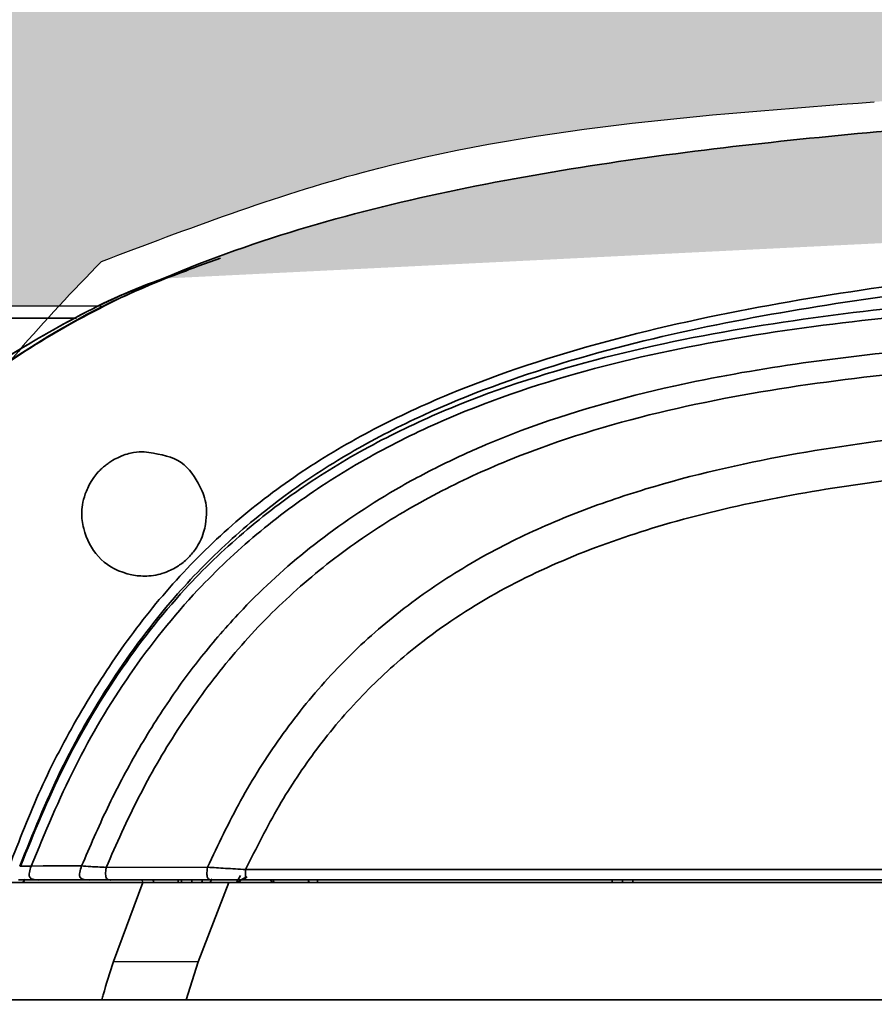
# Model space of a CAD drawing. Header units: millimetres. Extents: x 609 to 1177, y -109 to 470.
# Tile 14 of 60: x 859.56 to 867.81, y 117.88 to 127.38. Entities that reach past the tile are written whole.
import ezdxf

# ---------------------------------------------------------------- set-up
doc = ezdxf.new("R2010")
doc.units = ezdxf.units.MM
doc.header["$PDSIZE"] = -1
doc.layers.add('标注层', color=7, linetype='Continuous')
doc.dimstyles.new('ISO-25', dxfattribs={"dimtxt": 2.5, "dimasz": 2, "dimexe": 1.5, "dimexo": 0.625, "dimtad": 1, "dimdec": 1, "dimlfac": 5, "dimtxsty": 'Standard', "dimcen": 2.5, "dimclrd": 1, "dimclre": 1, "dimadec": 0, "dimazin": 0, "dimtfac": 1, "dimtdec": 1, "dimtmove": 0, "dimatfit": 3, "dimfxl": 1, "dimarcsym": 0})

# ---------------------------------------------------------------- blocks, each defined once
blk = doc.blocks.new('*D29')
at = {"layer": 'Defpoints', "color": 0, "transparency": 16777216}
for p in [(887.6858334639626, 156.4481589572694), (820.1195359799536, 113.6136466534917)]:
    blk.add_point(p, dxfattribs=at)
at = {"layer": '标注层', "color": 1, "lineweight": -2, "transparency": 16777216}
for p, q in [((912.4986410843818, 172.1785534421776), (889.3749909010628, 157.5190217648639)), ((820.1195359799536, 113.6136466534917), (887.6858334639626, 156.4481589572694))]:
    blk.add_line(p, q, dxfattribs=at)
at = {"layer": '标注层', "color": 1, "transparency": 16777216}
blk.add_solid([(889.1965137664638, 157.8005480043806), (889.5534680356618, 157.2374955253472), (887.6858334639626, 156.4481589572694)], dxfattribs=at)
at = {"layer": '标注层', "color": 0, "transparency": 16777216, "insert": (903.2594002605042, 170.0212889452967), "char_height": 2.5, "attachment_point": 1, "rotation": 32.3731728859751}
blk.add_mtext('R400', dxfattribs=at)

msp = doc.modelspace()

# ---------------------------------------------------------------- hatches: boundary and pattern name
at = {"true_color": 0xc7c8ca, "transparency": 33554687}
h = msp.add_hatch(color=9, dxfattribs=at)
h.dxf.hatch_style = 1
edge = h.paths.add_edge_path()
edge.add_spline(control_points=[(899.3541690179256, 102.5740394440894), (899.2635025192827, 102.542069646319), (899.076026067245, 102.4761308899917), (898.5429408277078, 102.3043884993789), (897.7436559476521, 102.0728952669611), (896.6982021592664, 101.8066395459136), (895.6283771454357, 101.5642820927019), (894.5529673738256, 101.3488048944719), (893.1257320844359, 101.0965905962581), (891.3420466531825, 100.8384291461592), (888.8464557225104, 100.5719750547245), (885.9868869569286, 100.3770771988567), (883.8402134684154, 100.3491634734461), (882.7668906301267, 100.3352067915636)], knot_values=[0.001141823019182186, 0.001141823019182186, 0.001141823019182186, 0.001141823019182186, 0.02057814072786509, 0.04120509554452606, 0.1031481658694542, 0.1681136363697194, 0.2331033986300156, 0.2980964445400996, 0.3630843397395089, 0.4907407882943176, 0.6183977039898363, 0.8092013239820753, 1, 1, 1, 1], degree=3, periodic=0)
edge.add_spline(control_points=[(894.329936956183, 101.5168398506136), (894.3297838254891, 101.5086413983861), (894.3294775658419, 101.4922445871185), (894.3303552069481, 101.4770178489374), (894.3307940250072, 101.4694045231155)], knot_values=[0, 0, 0, 0, 0.5000028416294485, 1, 1, 1, 1], degree=3, periodic=0)
edge.add_spline(control_points=[(882.7668906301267, 100.3352067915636), (883.8402134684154, 100.3491634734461), (885.9868869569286, 100.3770771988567), (888.8464557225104, 100.5719750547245), (891.3420466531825, 100.8384291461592), (893.1257320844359, 101.0965905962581), (894.5529673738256, 101.3488048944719), (895.6283771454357, 101.5642820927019), (896.6982021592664, 101.8066395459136), (897.7436559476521, 102.0728952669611), (898.5429408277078, 102.3043884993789), (899.076026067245, 102.4761308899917), (899.2635025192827, 102.542069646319), (899.3541690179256, 102.5740394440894)], knot_values=[0.001141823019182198, 0.001141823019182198, 0.001141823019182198, 0.001141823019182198, 0.1919404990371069, 0.3827441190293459, 0.5104010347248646, 0.6380574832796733, 0.7030453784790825, 0.7680384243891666, 0.8330281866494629, 0.897993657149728, 0.9599367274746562, 0.9805636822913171, 1, 1, 1, 1], degree=3, periodic=0)
edge.add_line((893.5356640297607, 101.1712552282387), (893.5356668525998, 101.1731060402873))
edge.add_spline(control_points=[(882.7668906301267, 100.3352067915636), (883.8402134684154, 100.3491634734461), (885.9868869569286, 100.3770771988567), (888.8464557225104, 100.5719750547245), (891.3420466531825, 100.8384291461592), (893.1257320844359, 101.0965905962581), (894.5529673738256, 101.3488048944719), (895.6283771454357, 101.5642820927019), (896.6982021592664, 101.8066395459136), (897.7436559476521, 102.0728952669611), (898.5429408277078, 102.3043884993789), (899.076026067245, 102.4761308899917), (899.2635025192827, 102.542069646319), (899.3541690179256, 102.5740394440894)], knot_values=[0.001141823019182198, 0.001141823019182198, 0.001141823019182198, 0.001141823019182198, 0.1919404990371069, 0.3827441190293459, 0.5104010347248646, 0.6380574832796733, 0.7030453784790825, 0.7680384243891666, 0.8330281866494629, 0.897993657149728, 0.9599367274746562, 0.9805636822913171, 1, 1, 1, 1], degree=3, periodic=0)
edge.add_spline(control_points=[(888.3237895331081, 100.6352500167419), (888.3237902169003, 100.6517812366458), (888.3237914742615, 100.6821789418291), (888.3236366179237, 100.717261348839), (888.3241932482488, 100.7343690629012), (888.3241546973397, 100.7366423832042), (888.3298509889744, 100.7389382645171), (888.3206272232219, 100.7399709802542), (888.3173027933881, 100.7400078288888), (888.3125220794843, 100.7398311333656), (888.303617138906, 100.7393269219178), (888.2959995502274, 100.7387472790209), (888.2904773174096, 100.7383270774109)], knot_values=[0, 0, 0, 0, 0.5007165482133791, 0.9207205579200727, 0.9367795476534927, 0.9388384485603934, 0.9791034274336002, 0.9824782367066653, 0.9852778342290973, 0.9880517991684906, 0.9913383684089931, 0.9999999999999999, 0.9999999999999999, 0.9999999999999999, 0.9999999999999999], degree=3, periodic=0)
edge.add_spline(control_points=[(882.7668906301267, 100.3352067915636), (883.8402134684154, 100.3491634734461), (885.9868869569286, 100.3770771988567), (888.8464557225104, 100.5719750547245), (891.3420466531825, 100.8384291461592), (893.1257320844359, 101.0965905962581), (894.5529673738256, 101.3488048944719), (895.6283771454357, 101.5642820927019), (896.6982021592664, 101.8066395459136), (897.7436559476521, 102.0728952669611), (898.5429408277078, 102.3043884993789), (899.076026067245, 102.4761308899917), (899.2635025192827, 102.542069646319), (899.3541690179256, 102.5740394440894)], knot_values=[0.001141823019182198, 0.001141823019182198, 0.001141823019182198, 0.001141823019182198, 0.1919404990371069, 0.3827441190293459, 0.5104010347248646, 0.6380574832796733, 0.7030453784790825, 0.7680384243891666, 0.8330281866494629, 0.897993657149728, 0.9599367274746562, 0.9805636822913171, 1, 1, 1, 1], degree=3, periodic=0)
edge.add_line((884.4252361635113, 100.3583037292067), (884.4252419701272, 100.3616956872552))
edge.add_spline(control_points=[(899.3541690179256, 102.5740394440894), (899.2635025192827, 102.542069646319), (899.076026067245, 102.4761308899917), (898.5429408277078, 102.3043884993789), (897.7436559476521, 102.0728952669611), (896.6982021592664, 101.8066395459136), (895.6283771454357, 101.5642820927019), (894.5529673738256, 101.3488048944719), (893.1257320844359, 101.0965905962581), (891.3420466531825, 100.8384291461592), (888.8464557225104, 100.5719750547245), (885.9868869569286, 100.3770771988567), (883.8402134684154, 100.3491634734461), (882.7668906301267, 100.3352067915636)], knot_values=[0.001141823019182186, 0.001141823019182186, 0.001141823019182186, 0.001141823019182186, 0.02057814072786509, 0.04120509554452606, 0.1031481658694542, 0.1681136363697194, 0.2331033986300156, 0.2980964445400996, 0.3630843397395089, 0.4907407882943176, 0.6183977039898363, 0.8092013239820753, 1, 1, 1, 1], degree=3, periodic=0)
edge.add_spline(control_points=[(882.7668906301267, 100.3352067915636), (881.8315850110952, 100.3443389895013), (879.9609515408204, 100.3626036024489), (877.0869630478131, 100.4442512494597), (874.1447006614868, 100.5447185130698), (871.1344857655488, 100.6815328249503), (868.1285714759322, 100.8799542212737), (865.6281935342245, 101.1403949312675), (863.6531127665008, 101.5008415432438), (862.6171999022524, 101.7371044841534), (862.0919311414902, 101.9221808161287), (862.0402065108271, 101.9404057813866)], knot_values=[0, 0, 0, 0, 0.1346410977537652, 0.269285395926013, 0.4138607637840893, 0.5584369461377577, 0.7030104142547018, 0.8475604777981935, 0.9198398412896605, 0.9921064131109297, 1, 1, 1, 1], degree=3, periodic=0)
edge.add_spline(control_points=[(862.0402065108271, 101.9404057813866), (861.7744087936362, 102.0280899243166), (861.1905012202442, 102.220715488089), (860.324568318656, 102.6140563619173), (859.527101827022, 103.0773700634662), (858.8556501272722, 103.5787981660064), (858.3010044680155, 104.0902053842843), (857.9159524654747, 104.5290656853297), (857.7144821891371, 104.7926634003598), (857.6664796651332, 104.8575558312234)], knot_values=[0, 0, 0, 0, 0.09461703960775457, 0.2078558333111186, 0.320963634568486, 0.4058832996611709, 0.4907783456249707, 0.5756611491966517, 0.6029544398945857, 0.6029544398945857, 0.6029544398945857, 0.6029544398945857], degree=3, periodic=0)
edge.add_line((860.3462844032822, 102.6200735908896), (843.5568932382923, 102.6427148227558))
edge.add_arc((820.1195359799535, 113.6136466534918), 25.87800341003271, 226.4634195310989, 334.9158967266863, ccw=False)
edge.add_arc((796.5471141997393, 139.4852707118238), 44.9999999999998, 214.9999999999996, 277.33760141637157, ccw=False)
edge.add_arc((783.2576939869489, 87.8027070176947), 34.99999999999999, 132.337601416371, 215.0000000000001)
edge.add_arc((820.1195359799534, 113.613646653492), 80.00000000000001, 215.0000000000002, 352.0681526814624)
edge = h.paths.add_edge_path()
edge.add_arc((783.2576939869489, 139.4245862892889), 35.00000000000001, 144.9999999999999, 227.3682236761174)
edge.add_line((759.5527502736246, 113.6743310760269), (759.6852722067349, 113.6743310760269))
edge.add_arc((796.5471141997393, 87.86339144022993), 44.99999999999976, 82.51737545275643, 145, ccw=False)
edge.add_arc((820.1195359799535, 113.6136466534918), 25.87800341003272, 25.226447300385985, 133.1925924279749, ccw=False)
edge.add_line((843.5295650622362, 124.6427716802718), (859.937365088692, 124.6206450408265))
edge.add_spline(control_points=[(859.937365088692, 124.6206450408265), (860.0726060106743, 124.7655020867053), (860.2104725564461, 124.9082532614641), (860.348339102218, 125.0510044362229)], knot_values=[0, 0, 0, 0, 0.5942933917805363, 0.5942933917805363, 0.5942933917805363, 0.5942933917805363], degree=3, periodic=0)
edge.add_spline(control_points=[(860.348339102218, 125.0510044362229), (861.184136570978, 125.3675888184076), (863.5778783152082, 126.2742932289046), (866.1409711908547, 126.4663953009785), (867.8091360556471, 126.5914231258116)], knot_values=[0, 0, 0, 0, 2.671163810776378, 7.650270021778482, 7.650270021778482, 7.650270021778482, 7.650270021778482], degree=3, periodic=0)
edge.add_spline(control_points=[(867.8091360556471, 126.5914231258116), (868.1435821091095, 126.617096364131), (869.0070556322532, 126.6833795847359), (870.532555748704, 126.7773186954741), (872.1913734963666, 126.7446643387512), (873.6793239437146, 126.7509523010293), (874.5060477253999, 126.7503580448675), (874.8666184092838, 126.75009886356)], knot_values=[0, 0, 0, 0, 1.006366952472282, 2.598240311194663, 4.582348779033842, 5.980787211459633, 7.062483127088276, 7.062483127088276, 7.062483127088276, 7.062483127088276], degree=3, periodic=0)
edge.add_spline(control_points=[(874.8666184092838, 126.75009886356), (877.4977560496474, 126.8086269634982), (880.1288936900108, 126.8671550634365), (882.7668907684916, 126.8920865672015)], knot_values=[0, 0, 0, 0, 7.901548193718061, 7.901548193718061, 7.901548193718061, 7.901548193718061], degree=3, periodic=0)
edge.add_spline(control_points=[(860.9435641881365, 124.8856398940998), (861.3136230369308, 125.0446638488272), (862.1592138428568, 125.3522670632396), (863.5090792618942, 125.7021777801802), (864.9710998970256, 125.9705009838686), (866.4440675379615, 126.1673782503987), (868.6618556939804, 126.3894888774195), (871.6284292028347, 126.5754992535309), (875.3397294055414, 126.7275080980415), (879.0525361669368, 126.8475086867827), (881.5287738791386, 126.8772272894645), (882.7668907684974, 126.8920865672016)], knot_values=[0, 0, 0, 0, 0.04065237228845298, 0.0906469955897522, 0.140650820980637, 0.1906579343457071, 0.2406665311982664, 0.3656879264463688, 0.4907148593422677, 0.615741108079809, 0.74076695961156, 0.74076695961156, 0.74076695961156, 0.74076695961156], degree=3, periodic=0)
edge.add_spline(control_points=[(882.7668907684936, 126.8920865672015), (884.5346381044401, 126.908793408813), (887.3964248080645, 126.9114120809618), (890.2169493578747, 126.5554721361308), (891.2877992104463, 126.381725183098)], knot_values=[7.901548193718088, 7.901548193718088, 7.901548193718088, 7.901548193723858, 13.19645199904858, 16.45849962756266, 16.45849962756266, 16.45849962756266, 16.45849962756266], degree=3, periodic=0)
edge.add_line((884.0743087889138, 126.9009576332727), (884.073965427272, 126.8988145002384))
edge.add_spline(control_points=[(891.2877992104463, 126.381725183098), (890.2169493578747, 126.5554721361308), (887.3964248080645, 126.9114120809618), (884.5346381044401, 126.908793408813), (882.7668907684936, 126.8920865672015)], knot_values=[7.901548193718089, 7.901548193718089, 7.901548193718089, 7.901548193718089, 11.16359582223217, 16.45849962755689, 16.45849962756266, 16.45849962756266, 16.45849962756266], degree=3, periodic=0)
edge.add_line((889.4664415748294, 126.6429916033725), (889.4664036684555, 126.6345025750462))
edge.add_spline(control_points=[(891.2877992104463, 126.381725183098), (890.2169493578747, 126.5554721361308), (887.3964248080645, 126.9114120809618), (884.5346381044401, 126.908793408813), (882.7668907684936, 126.8920865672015)], knot_values=[7.901548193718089, 7.901548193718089, 7.901548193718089, 7.901548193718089, 11.16359582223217, 16.45849962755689, 16.45849962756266, 16.45849962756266, 16.45849962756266], degree=3, periodic=0)
edge.add_spline(control_points=[(890.409295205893, 126.4848863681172), (891.1064855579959, 126.4133883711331), (892.2283820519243, 126.2629250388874), (893.7876721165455, 126.0176490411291), (894.8917555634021, 125.8124882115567), (895.822231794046, 125.6169022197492), (896.5779759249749, 125.4430071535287), (897.3680785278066, 125.2428564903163), (898.2006490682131, 125.0076932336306), (898.8773728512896, 124.7968591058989), (899.26037256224, 124.6672520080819), (899.3569043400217, 124.6336037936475)], knot_values=[0.08022247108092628, 0.08022247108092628, 0.08022247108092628, 0.08022247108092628, 0.2725415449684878, 0.390671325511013, 0.5133569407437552, 0.5806236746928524, 0.6515421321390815, 0.7261493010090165, 0.804266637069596, 0.8891055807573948, 0.9199104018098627, 0.9199104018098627, 0.9199104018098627, 0.9199104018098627], degree=3, periodic=0)
edge.add_spline(control_points=[(891.2877992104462, 126.381725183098), (891.8448769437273, 126.3122008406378), (892.9636533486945, 126.156472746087), (894.6369448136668, 125.8686646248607), (896.3055290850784, 125.5198287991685), (897.6054173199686, 125.1933102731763), (898.5330052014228, 124.9248107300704), (899.0001369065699, 124.7767819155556), (899.262115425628, 124.6864740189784), (899.3474120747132, 124.6558316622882), (899.3541482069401, 124.653403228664)], knot_values=[0.584238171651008, 0.584238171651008, 0.584238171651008, 0.584238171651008, 0.6257765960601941, 0.6678124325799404, 0.70985028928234, 0.7519181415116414, 0.7668850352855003, 0.781429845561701, 0.7887032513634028, 0.7893316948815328, 0.7893316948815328, 0.7893316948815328, 0.7893316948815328], degree=3, periodic=0)
edge.add_spline(control_points=[(890.409295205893, 126.4848863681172), (891.1064855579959, 126.4133883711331), (892.2283820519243, 126.2629250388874), (893.7876721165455, 126.0176490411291), (894.8917555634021, 125.8124882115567), (895.822231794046, 125.6169022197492), (896.5779759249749, 125.4430071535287), (897.3680785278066, 125.2428564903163), (898.2006490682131, 125.0076932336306), (898.8773728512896, 124.7968591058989), (899.26037256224, 124.6672520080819), (899.3569043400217, 124.6336037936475)], knot_values=[0.08022247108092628, 0.08022247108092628, 0.08022247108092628, 0.08022247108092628, 0.2725415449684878, 0.390671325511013, 0.5133569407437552, 0.5806236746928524, 0.6515421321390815, 0.7261493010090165, 0.804266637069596, 0.8891055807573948, 0.9199104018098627, 0.9199104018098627, 0.9199104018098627, 0.9199104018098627], degree=3, periodic=0)
edge.add_spline(control_points=[(891.2877992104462, 126.381725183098), (891.8448769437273, 126.3122008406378), (892.9636533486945, 126.156472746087), (894.6369448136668, 125.8686646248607), (896.3055290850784, 125.5198287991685), (897.6054173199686, 125.1933102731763), (898.5330052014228, 124.9248107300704), (899.0001369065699, 124.7767819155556), (899.262115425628, 124.6864740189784), (899.3474120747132, 124.6558316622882), (899.3541482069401, 124.653403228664)], knot_values=[0.584238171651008, 0.584238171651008, 0.584238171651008, 0.584238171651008, 0.6257765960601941, 0.6678124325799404, 0.70985028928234, 0.7519181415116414, 0.7668850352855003, 0.781429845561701, 0.7887032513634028, 0.7893316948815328, 0.7893316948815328, 0.7893316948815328, 0.7893316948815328], degree=3, periodic=0)
edge.add_spline(control_points=[(890.409295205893, 126.4848863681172), (891.1064855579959, 126.4133883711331), (892.2283820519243, 126.2629250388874), (893.7876721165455, 126.0176490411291), (894.8917555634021, 125.8124882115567), (895.822231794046, 125.6169022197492), (896.5779759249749, 125.4430071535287), (897.3680785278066, 125.2428564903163), (898.2006490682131, 125.0076932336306), (898.8773728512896, 124.7968591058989), (899.26037256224, 124.6672520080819), (899.3569043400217, 124.6336037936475)], knot_values=[0.08022247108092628, 0.08022247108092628, 0.08022247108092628, 0.08022247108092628, 0.2725415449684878, 0.390671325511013, 0.5133569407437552, 0.5806236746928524, 0.6515421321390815, 0.7261493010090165, 0.804266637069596, 0.8891055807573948, 0.9199104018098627, 0.9199104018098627, 0.9199104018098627, 0.9199104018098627], degree=3, periodic=0)
edge.add_spline(control_points=[(891.2877992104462, 126.381725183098), (891.8448769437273, 126.3122008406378), (892.9636533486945, 126.156472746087), (894.6369448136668, 125.8686646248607), (896.3055290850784, 125.5198287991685), (897.6054173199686, 125.1933102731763), (898.5330052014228, 124.9248107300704), (899.0001369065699, 124.7767819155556), (899.262115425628, 124.6864740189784), (899.3474120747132, 124.6558316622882), (899.3541482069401, 124.653403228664)], knot_values=[0.584238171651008, 0.584238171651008, 0.584238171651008, 0.584238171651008, 0.6257765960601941, 0.6678124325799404, 0.70985028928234, 0.7519181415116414, 0.7668850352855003, 0.781429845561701, 0.7887032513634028, 0.7893316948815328, 0.7893316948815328, 0.7893316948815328, 0.7893316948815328], degree=3, periodic=0)
edge.add_spline(control_points=[(890.409295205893, 126.4848863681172), (891.1064855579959, 126.4133883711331), (892.2283820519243, 126.2629250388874), (893.7876721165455, 126.0176490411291), (894.8917555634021, 125.8124882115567), (895.822231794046, 125.6169022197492), (896.5779759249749, 125.4430071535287), (897.3680785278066, 125.2428564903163), (898.2006490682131, 125.0076932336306), (898.8773728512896, 124.7968591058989), (899.26037256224, 124.6672520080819), (899.3569043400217, 124.6336037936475)], knot_values=[0.08022247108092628, 0.08022247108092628, 0.08022247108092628, 0.08022247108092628, 0.2725415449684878, 0.390671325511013, 0.5133569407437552, 0.5806236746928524, 0.6515421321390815, 0.7261493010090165, 0.804266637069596, 0.8891055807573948, 0.9199104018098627, 0.9199104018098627, 0.9199104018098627, 0.9199104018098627], degree=3, periodic=0)
edge.add_spline(control_points=[(891.2877992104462, 126.381725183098), (891.8448769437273, 126.3122008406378), (892.9636533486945, 126.156472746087), (894.6369448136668, 125.8686646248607), (896.3055290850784, 125.5198287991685), (897.6054173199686, 125.1933102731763), (898.5330052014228, 124.9248107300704), (899.0001369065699, 124.7767819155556), (899.262115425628, 124.6864740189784), (899.3474120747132, 124.6558316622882), (899.3541482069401, 124.653403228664)], knot_values=[0.584238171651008, 0.584238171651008, 0.584238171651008, 0.584238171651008, 0.6257765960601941, 0.6678124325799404, 0.70985028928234, 0.7519181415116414, 0.7668850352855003, 0.781429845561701, 0.7887032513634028, 0.7893316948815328, 0.7893316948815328, 0.7893316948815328, 0.7893316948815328], degree=3, periodic=0)
edge.add_spline(control_points=[(890.409295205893, 126.4848863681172), (891.1064855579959, 126.4133883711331), (892.2283820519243, 126.2629250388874), (893.7876721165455, 126.0176490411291), (894.8917555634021, 125.8124882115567), (895.822231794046, 125.6169022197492), (896.5779759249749, 125.4430071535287), (897.3680785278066, 125.2428564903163), (898.2006490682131, 125.0076932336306), (898.8773728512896, 124.7968591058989), (899.26037256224, 124.6672520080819), (899.3569043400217, 124.6336037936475)], knot_values=[0.08022247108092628, 0.08022247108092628, 0.08022247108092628, 0.08022247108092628, 0.2725415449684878, 0.390671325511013, 0.5133569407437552, 0.5806236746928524, 0.6515421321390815, 0.7261493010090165, 0.804266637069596, 0.8891055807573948, 0.9199104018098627, 0.9199104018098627, 0.9199104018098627, 0.9199104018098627], degree=3, periodic=0)
edge.add_line((894.9837640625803, 125.7904305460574), (894.9838860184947, 125.7896007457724))
edge.add_spline(control_points=[(890.409295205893, 126.4848863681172), (891.1064855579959, 126.4133883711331), (892.2283820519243, 126.2629250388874), (893.7876721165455, 126.0176490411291), (894.8917555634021, 125.8124882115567), (895.822231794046, 125.6169022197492), (896.5779759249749, 125.4430071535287), (897.3680785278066, 125.2428564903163), (898.2006490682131, 125.0076932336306), (898.8773728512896, 124.7968591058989), (899.26037256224, 124.6672520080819), (899.3569043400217, 124.6336037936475)], knot_values=[0.08022247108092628, 0.08022247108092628, 0.08022247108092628, 0.08022247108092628, 0.2725415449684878, 0.390671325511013, 0.5133569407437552, 0.5806236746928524, 0.6515421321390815, 0.7261493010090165, 0.804266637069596, 0.8891055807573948, 0.9199104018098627, 0.9199104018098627, 0.9199104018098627, 0.9199104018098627], degree=3, periodic=0)
edge.add_spline(control_points=[(891.2877992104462, 126.381725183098), (891.8448769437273, 126.3122008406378), (892.9636533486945, 126.156472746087), (894.6369448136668, 125.8686646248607), (896.3055290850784, 125.5198287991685), (897.6054173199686, 125.1933102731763), (898.5330052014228, 124.9248107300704), (899.0001369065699, 124.7767819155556), (899.262115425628, 124.6864740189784), (899.3474120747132, 124.6558316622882), (899.3541482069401, 124.653403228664)], knot_values=[0.584238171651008, 0.584238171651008, 0.584238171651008, 0.584238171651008, 0.6257765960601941, 0.6678124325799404, 0.70985028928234, 0.7519181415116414, 0.7668850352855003, 0.781429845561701, 0.7887032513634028, 0.7893316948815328, 0.7893316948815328, 0.7893316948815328, 0.7893316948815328], degree=3, periodic=0)
edge.add_line((895.4070895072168, 125.7050672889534), (895.4070889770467, 125.7047258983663))
edge.add_spline(control_points=[(891.2877992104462, 126.381725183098), (891.8448769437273, 126.3122008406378), (892.9636533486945, 126.156472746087), (894.6369448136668, 125.8686646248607), (896.3055290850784, 125.5198287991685), (897.6054173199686, 125.1933102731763), (898.5330052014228, 124.9248107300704), (899.0001369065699, 124.7767819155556), (899.262115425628, 124.6864740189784), (899.3474120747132, 124.6558316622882), (899.3541482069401, 124.653403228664)], knot_values=[0.584238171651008, 0.584238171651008, 0.584238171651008, 0.584238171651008, 0.6257765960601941, 0.6678124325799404, 0.70985028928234, 0.7519181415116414, 0.7668850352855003, 0.781429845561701, 0.7887032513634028, 0.7893316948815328, 0.7893316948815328, 0.7893316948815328, 0.7893316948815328], degree=3, periodic=0)
edge.add_arc((820.1195359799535, 113.6136466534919), 79.99999999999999, 7.93195532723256, 145)

# ---------------------------------------------------------------- linework, layer by layer
at = {"color": 7, "linetype": 'Continuous', "lineweight": 35, "true_color": 0xffffff}
for p, q in [((861.4981477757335, 125.0822919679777), (861.2868663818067, 125.0093936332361)), ((860.1072941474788, 124.5038998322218), (807.1342655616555, 124.5753362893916)), ((861.2195359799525, 119.0796860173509), (861.2195359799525, 119.0563021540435)), ((861.3975216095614, 119.0563021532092), (861.4146470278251, 119.0893632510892)), ((865.2795359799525, 119.0563021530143), (865.2795359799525, 119.0796860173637)), ((865.4795359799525, 119.0796860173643), (865.4795359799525, 119.0563021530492))]:
    msp.add_line(p, q, dxfattribs=at)
at = {"color": 7, "linetype": 'Continuous', "lineweight": 35}
for p, q in [((807.1344226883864, 124.6918521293), (860.3466211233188, 124.6200931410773)), ((859.5658361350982, 119.2131724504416), (859.5588069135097, 119.2130962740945)), ((859.6702912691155, 119.2143312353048), (859.565836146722, 119.2131724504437)), ((859.7839531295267, 119.2154296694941), (859.6702687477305, 119.2143400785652)), ((860.1568486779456, 119.2150736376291), (859.7839531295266, 119.2154296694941)), ((861.3719843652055, 119.2031247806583), (860.3931811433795, 119.2009015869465)), ((861.6896989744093, 119.1215448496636), (861.6520310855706, 119.0563021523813)), ((876.3112409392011, 119.1796860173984), (861.7397222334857, 119.1796860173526)), ((859.5473420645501, 119.0796860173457), (859.758537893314, 119.0796860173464)), ((859.6148532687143, 119.0885066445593), (859.5909647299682, 119.0620515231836)), ((859.758537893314, 119.0796860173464), (859.871590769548, 119.0796860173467)), ((860.2439923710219, 119.0796860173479), (859.871590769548, 119.0796860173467)), ((861.424343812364, 119.0796860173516), (860.4458361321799, 119.0796860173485)), ((860.4658322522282, 118.2942398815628), (860.7460859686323, 119.0563021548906)), ((860.7466821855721, 119.0642853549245), (860.7329412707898, 119.0796860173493)), ((860.7460859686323, 119.0563021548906), (861.5769462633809, 119.0563021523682)), ((860.845025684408, 119.0796860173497), (860.8552610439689, 119.0660171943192)), ((861.0895359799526, 119.0796860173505), (861.0895359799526, 119.0563021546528)), ((861.1195359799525, 119.0796860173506), (861.1195359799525, 119.0563021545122)), ((861.2804802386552, 118.2907882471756), (861.5769462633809, 119.0563021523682)), ((861.3169374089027, 119.058917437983), (861.3249419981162, 119.0796860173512)), ((861.5769462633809, 119.0563021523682), (876.3112409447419, 119.0563021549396)), ((876.3112409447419, 119.0796860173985), (861.7397222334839, 119.0796860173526)), ((862.016041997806, 119.0563021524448), (862.0025413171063, 119.0796860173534)), ((862.4340365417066, 119.0796860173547), (862.4340365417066, 119.0563021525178)), ((865.3795359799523, 119.079686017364), (865.3795359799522, 119.0563021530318)), ((861.2804802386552, 118.2907882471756), (860.4658322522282, 118.2942398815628)), ((861.1644061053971, 117.9243310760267), (861.2804802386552, 118.2907882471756))]:
    msp.add_line(p, q, dxfattribs=at)
at = {"color": 7, "linetype": 'Continuous', "lineweight": 35, "flags": 128}
for points in [[(862.0024548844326, 119.0563021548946), (861.9862268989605, 119.0698831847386), (861.9725185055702, 119.0796860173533)], [(862.3431310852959, 119.0796860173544), (862.3468962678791, 119.0702277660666), (862.3520758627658, 119.0563021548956)]]:
    msp.add_lwpolyline(points, dxfattribs=at)
at = {"color": 4, "linetype": 'Continuous', "lineweight": 25}
msp.add_arc((820.1195359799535, 113.6136466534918), 80.00000000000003, 215.0000000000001, 144.9999999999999, dxfattribs=at)
at = {"color": 7, "linetype": 'Continuous', "lineweight": 35}
msp.add_arc((861.8340365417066, 118.8715448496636), 0.2500000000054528, 108.2294532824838, 132.3512143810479, dxfattribs=at)
for points, knots in [([(882.7668907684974, 126.8920865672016), (881.5287738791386, 126.8772272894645), (879.0525361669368, 126.8475086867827), (875.3397294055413, 126.7275080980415), (871.6284292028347, 126.5754992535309), (868.6618556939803, 126.3894888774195), (866.4440675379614, 126.1673782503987), (864.9710998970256, 125.9705009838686), (863.509079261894, 125.7021777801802), (862.0697072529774, 125.3290652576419), (860.8493136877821, 124.8715724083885), (859.8594961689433, 124.3572631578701), (859.0858850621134, 123.8404487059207), (858.3834716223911, 123.2298692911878), (857.6975127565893, 122.4559372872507), (857.0755478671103, 121.5023080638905), (856.539339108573, 120.3830400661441), (856.2751031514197, 119.6008495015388), (856.1429297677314, 119.2095902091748)], [0, 0, 0, 0, 0.1250258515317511, 0.2500521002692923, 0.3750790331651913, 0.5001004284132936, 0.5501090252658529, 0.6001161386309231, 0.6501199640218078, 0.700114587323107, 0.7500932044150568, 0.7813348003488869, 0.8125632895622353, 0.8438111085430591, 0.8750451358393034, 0.9166923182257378, 0.958328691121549, 1, 1, 1, 1]), ([(859.4578664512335, 119.2116551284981), (859.554629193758, 119.4620908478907), (859.7482359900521, 119.9631727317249), (860.1236027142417, 120.677096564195), (860.5560809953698, 121.3569774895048), (861.0596784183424, 121.9865249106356), (861.6357722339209, 122.549990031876), (862.2783827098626, 123.0351511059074), (862.9719570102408, 123.4423868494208), (863.9444386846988, 123.8913489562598), (865.2198674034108, 124.3052384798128), (866.7883068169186, 124.6445029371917), (868.3748186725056, 124.8811770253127), (870.8547400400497, 125.1460464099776), (874.2330328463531, 125.3479795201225), (878.504347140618, 125.5367094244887), (881.3460657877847, 125.6281770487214), (882.766905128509, 125.6739102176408)], [0, 0, 0, 0, 0.03122236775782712, 0.06247097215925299, 0.09371567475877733, 0.1249551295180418, 0.1561939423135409, 0.187430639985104, 0.2186723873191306, 0.2499231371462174, 0.3123909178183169, 0.3748858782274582, 0.4373923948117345, 0.4999067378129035, 0.6665970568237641, 0.8333008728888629, 1, 1, 1, 1]), ([(861.2868663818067, 125.0093936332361), (861.0310061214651, 124.9109078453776), (860.4173301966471, 124.6746915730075), (859.6874232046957, 124.2527405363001), (859.0402229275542, 123.7970358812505), (858.518758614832, 123.352992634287), (858.0582524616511, 122.8947831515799), (857.8104028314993, 122.5534226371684), (857.7253876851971, 122.4363322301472)], [0, 0, 0, 0, 0.1841375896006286, 0.4416504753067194, 0.5639726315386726, 0.7159378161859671, 0.9025635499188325, 1, 1, 1, 1]), ([(861.1693444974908, 124.9611901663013), (861.0431297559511, 124.9197138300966), (860.6194863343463, 124.7804973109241), (859.9397844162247, 124.4352370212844), (859.1331375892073, 123.9498523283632), (858.3939357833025, 123.360158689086), (857.6613497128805, 122.607681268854), (856.9910311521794, 121.6674123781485), (856.4119433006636, 120.554258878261), (856.1357741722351, 119.7687771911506), (855.9979641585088, 119.3768172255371)], [0, 0, 0, 0, 0.05032070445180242, 0.1689028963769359, 0.2877242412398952, 0.4068370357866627, 0.5261446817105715, 0.684715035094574, 0.842670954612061, 1, 1, 1, 1]), ([(861.1870789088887, 124.9690242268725), (861.0248429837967, 124.9132241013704), (860.5922229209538, 124.7644268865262), (859.9186912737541, 124.4237009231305), (859.1589597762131, 123.9658896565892), (858.4368961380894, 123.3992495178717), (857.7715178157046, 122.7275256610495), (857.1832974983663, 121.9536026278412), (856.6826656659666, 121.0933045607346), (856.2858555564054, 120.2278391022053), (856.0911470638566, 119.6403873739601), (856.0031916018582, 119.3750184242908)], [0, 0, 0, 0, 0.06480687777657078, 0.172814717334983, 0.2844472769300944, 0.3997757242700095, 0.5187633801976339, 0.640923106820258, 0.7661688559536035, 0.8943717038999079, 1, 1, 1, 1]), ([(859.6702519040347, 119.2143466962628), (859.8036445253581, 119.5362341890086), (860.0704000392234, 120.1799374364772), (860.6060982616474, 121.0802805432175), (861.2047444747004, 121.8305886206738), (861.8383507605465, 122.4285752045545), (862.4675650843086, 122.8958970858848), (863.1444504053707, 123.2902328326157), (864.074933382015, 123.7143402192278), (865.282696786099, 124.0909425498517), (866.7574577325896, 124.3734257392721), (868.2478149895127, 124.5503588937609), (869.7438345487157, 124.6640557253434), (871.2421176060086, 124.7394747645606), (872.7413174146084, 124.7922730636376), (875.1157244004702, 124.8545198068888), (878.3652670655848, 124.9079241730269), (881.2067782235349, 124.954333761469), (882.6719121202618, 124.9785422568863), (882.7668866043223, 124.9801115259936)], [0, 0, 0, 0, 0.04118510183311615, 0.08236102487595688, 0.1235268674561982, 0.154414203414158, 0.1853000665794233, 0.216190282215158, 0.2470867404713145, 0.3063694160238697, 0.3656854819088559, 0.4250160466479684, 0.484347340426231, 0.5436811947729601, 0.6030150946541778, 0.6623495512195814, 0.8255211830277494, 0.9886897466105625, 1, 1, 1, 1]), ([(860.1568460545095, 119.2150747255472), (860.2371224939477, 119.4022253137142), (860.3985645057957, 119.7785993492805), (860.6879764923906, 120.3243089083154), (860.9995530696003, 120.8215247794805), (861.3414800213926, 121.2816198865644), (861.773586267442, 121.7751034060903), (862.363329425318, 122.3135427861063), (863.0104109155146, 122.7571501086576), (863.5759332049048, 123.0641169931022), (864.0009486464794, 123.2607997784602), (864.7452167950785, 123.5592793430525), (865.7574637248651, 123.8444937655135), (867.0613190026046, 124.0747260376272), (868.3485223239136, 124.22101059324), (869.4399688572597, 124.2973920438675), (870.1184493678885, 124.3293503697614), (870.3142613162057, 124.3385736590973)], [0, 0, 0, 0, 0.0501854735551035, 0.1009267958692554, 0.1520971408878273, 0.1946935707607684, 0.2421070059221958, 0.3136059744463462, 0.3909386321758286, 0.4348462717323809, 0.4721182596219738, 0.5063219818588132, 0.6324622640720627, 0.7303359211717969, 0.8325507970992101, 0.9516735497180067, 1, 1, 1, 1]), ([(870.3198262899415, 124.130906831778), (869.8396917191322, 124.1059297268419), (868.8768906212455, 124.055843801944), (867.4317038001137, 123.9143408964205), (865.9866861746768, 123.677255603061), (864.797949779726, 123.3497608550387), (863.8804542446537, 122.9702561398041), (863.2158466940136, 122.6192773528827), (862.5898848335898, 122.1968185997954), (862.0175989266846, 121.7014818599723), (861.508948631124, 121.1417347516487), (861.0703259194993, 120.5299154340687), (860.6951049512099, 119.8817700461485), (860.4936270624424, 119.4274078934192), (860.3931863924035, 119.2008994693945)], [0, 0, 0, 0, 0.1218527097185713, 0.244348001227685, 0.3678548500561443, 0.4926792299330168, 0.5557737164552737, 0.6191962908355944, 0.6828577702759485, 0.7467573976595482, 0.8105681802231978, 0.874091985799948, 0.937232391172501, 1, 1, 1, 1]), ([(861.3719899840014, 119.2031222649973), (861.4743131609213, 119.4190555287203), (861.6798998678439, 119.8529064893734), (862.0668511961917, 120.4652047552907), (862.5217295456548, 121.0345658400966), (863.0481878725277, 121.5427152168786), (863.6342101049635, 121.9786047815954), (864.2645460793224, 122.3395889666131), (864.9240070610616, 122.6305068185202), (865.8223905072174, 122.9377464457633), (866.9697876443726, 123.1992988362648), (868.3549553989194, 123.3899121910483), (869.7370302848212, 123.5099191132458), (870.6574692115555, 123.5568007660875), (871.116688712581, 123.5801906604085)], [0, 0, 0, 0, 0.06306563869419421, 0.1267108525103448, 0.1907991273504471, 0.2551155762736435, 0.3193949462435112, 0.3832027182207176, 0.4465574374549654, 0.5094755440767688, 0.6337248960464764, 0.7565972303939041, 0.8785630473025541, 1, 1, 1, 1]), ([(860.7606370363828, 123.2136466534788), (860.7288750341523, 123.2134246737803), (860.6657393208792, 123.2129834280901), (860.5616142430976, 123.184267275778), (860.4703076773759, 123.1399357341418), (860.4228570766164, 123.1102260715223), (860.3856076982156, 123.0827181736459), (860.3490123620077, 123.0510926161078), (860.3079162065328, 123.0091452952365), (860.2430204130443, 122.9264088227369), (860.1785530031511, 122.7893727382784), (860.1477283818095, 122.6259410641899), (860.1824496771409, 122.4131494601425), (860.2952679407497, 122.1839167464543), (860.5100860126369, 122.0492505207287), (860.7235369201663, 122.0092082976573), (860.8514831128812, 122.014883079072), (860.97620785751, 122.0510887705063), (861.0578576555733, 122.0882742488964), (861.1350585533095, 122.1435812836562), (861.1798128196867, 122.1829622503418), (861.2220971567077, 122.2286191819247), (861.265300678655, 122.2859835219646), (861.3272923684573, 122.3964971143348), (861.3692714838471, 122.5678249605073), (861.3611865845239, 122.7560945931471), (861.2631975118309, 122.9561752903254), (861.1181163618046, 123.1592824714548), (860.8796736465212, 123.1955439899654), (860.7606370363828, 123.2136466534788)], [0, 0, 0, 0, 0.02734655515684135, 0.05435879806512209, 0.06309005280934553, 0.06774145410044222, 0.07166480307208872, 0.0755990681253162, 0.08055306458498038, 0.08915639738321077, 0.1155853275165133, 0.1697894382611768, 0.224214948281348, 0.3378039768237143, 0.4512708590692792, 0.4904744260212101, 0.5297449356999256, 0.544340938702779, 0.5626276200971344, 0.568120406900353, 0.5736659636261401, 0.578539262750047, 0.5847291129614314, 0.5955670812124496, 0.6285896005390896, 0.6946443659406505, 0.76097345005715, 0.8806719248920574, 0.9999999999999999, 0.9999999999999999, 0.9999999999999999, 0.9999999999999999]), ([(871.1342138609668, 123.1941322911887), (870.7676250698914, 123.1758841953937), (870.0324819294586, 123.1392901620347), (868.9443137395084, 123.0558902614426), (867.8680997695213, 122.9383453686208), (866.8121091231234, 122.7706083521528), (865.8170355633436, 122.5366452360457), (864.9063989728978, 122.2256506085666), (864.0907841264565, 121.8347427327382), (863.4089722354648, 121.3746461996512), (862.8553374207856, 120.8693518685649), (862.4217335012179, 120.3560421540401), (862.0445570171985, 119.7910668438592), (861.8431304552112, 119.3870829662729), (861.7397222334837, 119.1796860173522)], [0, 0, 0, 0, 0.1017142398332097, 0.2039738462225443, 0.3023973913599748, 0.4016639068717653, 0.5001172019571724, 0.5852994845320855, 0.6678543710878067, 0.7500548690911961, 0.8122517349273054, 0.8750019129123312, 0.9358285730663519, 1, 1, 1, 1]), ([(859.6702687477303, 119.2143400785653), (859.6628187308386, 119.1935068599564), (859.6524778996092, 119.1645897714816), (859.6495344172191, 119.129677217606), (859.6527394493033, 119.1141668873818), (859.6572879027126, 119.104620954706), (859.6641214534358, 119.0967713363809), (859.676677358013, 119.0882070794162), (859.708500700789, 119.0791079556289), (859.7375795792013, 119.0794438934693), (859.758537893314, 119.0796860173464)], [0, 0, 0, 0, 0.2927017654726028, 0.4062782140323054, 0.4548025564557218, 0.5002533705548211, 0.5456699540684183, 0.5941052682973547, 0.7074553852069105, 1, 1, 1, 1]), ([(860.1568486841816, 119.2150736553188), (860.1492606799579, 119.1941388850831), (860.138734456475, 119.1650977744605), (860.135526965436, 119.1299663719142), (860.138612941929, 119.114357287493), (860.1430854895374, 119.1047540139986), (860.1498544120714, 119.0968582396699), (860.1623395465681, 119.088242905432), (860.1940753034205, 119.0790997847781), (860.2230770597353, 119.0794403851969), (860.2439923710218, 119.0796860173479)], [0, 0, 0, 0, 0.2930977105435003, 0.406590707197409, 0.4549839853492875, 0.5002648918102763, 0.5455099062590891, 0.5938099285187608, 0.7070662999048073, 1, 1, 1, 1]), ([(860.1568486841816, 119.2150736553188), (860.1816283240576, 119.2133324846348), (860.2309150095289, 119.2098692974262), (860.33929223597, 119.2038797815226), (860.3931811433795, 119.2009015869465)], [0, 0, 0, 0, 0.5027653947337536, 1, 1, 1, 1]), ([(860.4458361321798, 119.0796860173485), (860.4330068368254, 119.0791465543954), (860.4163353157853, 119.0784455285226), (860.3977875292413, 119.0937763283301), (860.3900676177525, 119.1114129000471), (860.3876132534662, 119.137026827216), (860.3893032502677, 119.167603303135), (860.3918329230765, 119.1893248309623), (860.3931811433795, 119.2009015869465)], [0, 0, 0, 0, 0.3469854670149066, 0.4509036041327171, 0.5456224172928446, 0.6708157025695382, 0.8245571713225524, 1, 1, 1, 1]), ([(861.3719843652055, 119.2031247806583), (861.3686281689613, 119.1795992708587), (861.364274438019, 119.149081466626), (861.3680371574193, 119.1113307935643), (861.3751447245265, 119.0943725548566), (861.3861380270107, 119.0848161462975), (861.4028174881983, 119.0795876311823), (861.4158672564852, 119.0796472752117), (861.424343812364, 119.0796860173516)], [0, 0, 0, 0, 0.3480510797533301, 0.4514994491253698, 0.5453069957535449, 0.648189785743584, 0.7714795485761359, 1, 1, 1, 1]), ([(861.3719843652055, 119.2031247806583), (861.4283508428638, 119.1995429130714), (861.5408269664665, 119.1923954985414), (861.6735248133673, 119.1839160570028), (861.7397222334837, 119.1796860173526)], [0, 0, 0, 0, 0.5011417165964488, 1, 1, 1, 1]), ([(861.7397222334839, 119.0796860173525), (861.7397222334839, 119.0796990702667), (861.7397222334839, 119.0797232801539), (861.7397222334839, 119.0852307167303), (861.7397222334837, 119.1053517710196), (861.7397222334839, 119.140251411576), (861.7397222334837, 119.165699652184), (861.7397222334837, 119.1796860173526)], [0, 0, 0, 0, 0.212400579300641, 0.3939498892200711, 0.5497099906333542, 0.7525203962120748, 0.9999999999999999, 0.9999999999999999, 0.9999999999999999, 0.9999999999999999]), ([(860.7460859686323, 119.0563021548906), (860.4660670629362, 119.0563021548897), (859.9060284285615, 119.056302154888), (859.1887795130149, 119.0563021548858), (858.5624049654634, 119.0563021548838), (857.9621703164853, 119.0563021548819), (857.4268406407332, 119.0563021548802), (856.9935056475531, 119.0563021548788), (856.6894834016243, 119.0563021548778), (856.5798944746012, 119.0563021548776), (856.5250655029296, 119.0563021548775)], [0, 0, 0, 0, 0.1037287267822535, 0.2074577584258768, 0.3119468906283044, 0.4164395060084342, 0.56163133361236, 0.7071607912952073, 0.8534881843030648, 0.9999999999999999, 0.9999999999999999, 0.9999999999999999, 0.9999999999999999]), ([(860.2439923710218, 119.0796860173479), (860.2647395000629, 119.079686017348), (860.3062546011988, 119.0796860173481), (860.3992933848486, 119.0796860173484), (860.4458361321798, 119.0796860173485)], [0, 0, 0, 0, 0.499748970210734, 1, 1, 1, 1]), ([(861.424343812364, 119.0796860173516), (861.4725463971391, 119.0796860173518), (861.5690235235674, 119.079686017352), (861.6827943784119, 119.0796860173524), (861.7397222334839, 119.0796860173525)], [0, 0, 0, 0, 0.4996270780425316, 1, 1, 1, 1]), ([(860.3518663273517, 117.9243310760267), (860.3561486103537, 117.9396565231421), (860.3908727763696, 118.0639274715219), (860.430815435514, 118.1866509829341), (860.4658322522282, 118.2942398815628)], [0, 0, 0, 0, 0.1233228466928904, 1, 1, 1, 1]), ([(879.8294545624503, 117.9243310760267), (879.4384900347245, 117.9243310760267), (878.5658617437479, 117.9243310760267), (877.0754535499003, 117.9243310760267), (875.3673330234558, 117.9243310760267), (873.5428858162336, 117.9243310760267), (871.6795481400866, 117.9243310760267), (869.8310428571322, 117.9243310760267), (868.043045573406, 117.9243310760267), (866.3364067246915, 117.9243310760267), (864.7284248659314, 117.9243310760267), (863.2328570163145, 117.9243310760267), (861.8607194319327, 117.9243310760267), (860.6206560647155, 117.9243310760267), (859.5193355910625, 117.9243310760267), (858.3368386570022, 117.9243310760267), (856.992135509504, 117.9243310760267), (855.3976458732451, 117.9243310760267), (853.7017532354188, 117.9243310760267), (851.6875861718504, 117.9243310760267), (849.3562942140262, 117.9243310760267), (846.7420145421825, 117.9243310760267), (844.1072073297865, 117.9243310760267), (841.4908453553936, 117.9243310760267), (838.9055589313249, 117.9243310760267), (836.5784303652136, 117.9243310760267), (834.5072149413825, 117.9243310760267), (832.6799179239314, 117.9243310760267), (830.9036701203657, 117.9243310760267), (829.1990939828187, 117.9243310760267), (827.5872059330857, 117.9243310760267), (826.0859078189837, 117.9243310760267), (824.7059009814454, 117.9243310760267), (823.5553829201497, 117.9243310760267), (822.5668527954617, 117.9243310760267), (821.6914298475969, 117.9243310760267), (820.9286846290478, 117.9243310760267), (820.3082385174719, 117.9243310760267), (819.8970774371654, 117.9243310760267), (819.6300542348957, 117.9243310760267), (819.4712643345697, 117.9243310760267), (819.45027118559, 117.9243310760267), (819.4395768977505, 117.9243310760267)], [0, 0, 0, 0, 0.02660118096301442, 0.05937352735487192, 0.09483367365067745, 0.1303582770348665, 0.1640941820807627, 0.1952956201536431, 0.2240146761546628, 0.2503288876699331, 0.2743031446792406, 0.2959927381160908, 0.3154453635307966, 0.3327023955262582, 0.3477996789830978, 0.3607680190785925, 0.3807822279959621, 0.401753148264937, 0.4238199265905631, 0.4469619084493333, 0.4794542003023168, 0.5127482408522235, 0.5459360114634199, 0.579071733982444, 0.6122360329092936, 0.6456018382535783, 0.6708540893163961, 0.6963717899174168, 0.722233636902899, 0.7483449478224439, 0.7743834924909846, 0.8001976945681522, 0.8256472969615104, 0.850775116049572, 0.8695810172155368, 0.8910041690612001, 0.9148902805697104, 0.9343230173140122, 0.9549867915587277, 0.9694359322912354, 0.9844301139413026, 1, 1, 1, 1])]:
    msp.add_open_spline(points, degree=3, knots=knots, dxfattribs=at)
for points in [[(860.348339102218, 125.0510044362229), (862.8763774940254, 125.9136387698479), (867.8091360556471, 126.5914231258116)], [(860.348339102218, 125.0510044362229), (859.545769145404, 124.1819494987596), (858.128954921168, 122.1388620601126)]]:
    msp.add_spline(points, degree=3)
at = {"color": 7, "linetype": 'Continuous', "lineweight": 35, "true_color": 0xffffff}
for points, knots in [([(859.5596832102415, 119.2127684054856), (859.6842507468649, 119.5226854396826), (859.9336851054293, 120.1432641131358), (860.4334563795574, 121.015497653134), (860.9829232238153, 121.7552643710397), (861.5668592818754, 122.3543622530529), (862.1501731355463, 122.8298101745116), (862.782872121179, 123.2361239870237), (863.657013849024, 123.6820708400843), (864.7977987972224, 124.0962383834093), (866.1966982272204, 124.437936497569), (867.6150633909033, 124.6815292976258), (869.0426137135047, 124.8582350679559), (870.4743885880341, 124.9930107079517), (871.908490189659, 125.099674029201), (874.1813612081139, 125.2346591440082), (877.294669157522, 125.3708663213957), (880.5924748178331, 125.5028217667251), (883.2339575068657, 125.580327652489), (885.2209933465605, 125.5833553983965), (887.0369661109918, 125.532744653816), (888.6691802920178, 125.459495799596), (890.10082683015, 125.3831094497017), (891.442977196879, 125.3119762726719), (892.7858046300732, 125.244018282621), (894.1148856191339, 125.1681099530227), (895.450749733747, 125.0603059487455), (896.9464830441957, 124.8891674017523), (898.1004073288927, 124.7072175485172), (898.9390361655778, 124.5403295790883), (899.3476857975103, 124.4533587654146), (899.7202672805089, 124.3752190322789), (899.9489148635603, 124.3359804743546), (900.0372870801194, 124.3354817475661), (900.0121552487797, 124.3558716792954), (900.0033413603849, 124.363022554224)], [0, 0, 0, 0, 0.02046022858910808, 0.04096961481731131, 0.06147423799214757, 0.07685813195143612, 0.09224152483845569, 0.1076263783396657, 0.1230108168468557, 0.1525389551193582, 0.18208306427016, 0.2116299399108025, 0.2411783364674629, 0.2707293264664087, 0.3002799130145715, 0.3298313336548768, 0.4110975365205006, 0.4923636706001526, 0.533405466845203, 0.5744481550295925, 0.6154876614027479, 0.6462687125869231, 0.6770337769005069, 0.7077733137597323, 0.7386773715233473, 0.7799037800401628, 0.8211457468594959, 0.8623915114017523, 0.9242461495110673, 0.9397141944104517, 0.9551774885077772, 0.9707276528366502, 0.9872715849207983, 0.9955360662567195, 1, 1, 1, 1]), ([(859.5663957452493, 119.2129613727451), (859.697952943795, 119.5354932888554), (859.9610256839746, 120.1804549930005), (860.4921207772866, 121.0828391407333), (861.0817798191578, 121.8395864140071), (861.7088668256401, 122.4440586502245), (862.3333308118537, 122.9172697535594), (863.0070013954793, 123.3163834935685), (863.9527465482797, 123.7560242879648), (865.1979017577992, 124.1519470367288), (866.7322011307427, 124.4535250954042), (868.2836044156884, 124.6440746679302), (870.7068681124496, 124.8320122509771), (874.0040362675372, 124.9395884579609), (878.1682701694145, 125.0126649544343), (881.4614629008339, 125.072052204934), (883.8813965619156, 125.1045514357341), (885.433703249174, 125.0919304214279), (886.9795574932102, 125.0531351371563), (888.5119159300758, 124.9899054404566), (890.0152595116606, 124.9085063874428), (891.4530706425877, 124.8196262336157), (892.771554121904, 124.7382072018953), (893.9674431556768, 124.6595682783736), (895.0805236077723, 124.5731250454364), (896.1315796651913, 124.471814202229), (897.143267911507, 124.348863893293), (898.1295855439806, 124.2013542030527), (899.0854850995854, 124.0262209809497), (899.9979884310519, 123.8286964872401), (900.6823070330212, 123.6621345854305), (901.0998700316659, 123.5650497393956), (901.2686613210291, 123.5361727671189), (901.3201920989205, 123.5440415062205), (901.2921186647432, 123.5672888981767), (901.2783455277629, 123.5786943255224)], [0, 0, 0, 0, 0.02057760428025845, 0.04114869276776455, 0.06171711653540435, 0.07714820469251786, 0.09257925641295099, 0.1080139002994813, 0.1234476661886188, 0.1543015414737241, 0.1851710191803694, 0.2160473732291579, 0.2469255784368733, 0.329268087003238, 0.4116139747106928, 0.4939596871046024, 0.5248385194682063, 0.5557176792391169, 0.58659670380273, 0.6174718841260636, 0.6483383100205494, 0.6791938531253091, 0.7099224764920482, 0.7406154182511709, 0.771315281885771, 0.8020184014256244, 0.8327226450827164, 0.8634273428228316, 0.894130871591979, 0.9248334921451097, 0.9555146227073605, 0.9706642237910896, 0.9854560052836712, 0.9928645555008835, 1, 1, 1, 1])]:
    msp.add_open_spline(points, degree=3, knots=knots, dxfattribs=at)

# ---------------------------------------------------------------- dimensions: what is measured, and where the dimension line sits
at = {"layer": '标注层'}
dim = msp.add_radius_dim(center=(820.1195359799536, 113.6136466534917), mpoint=(887.6858334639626, 156.4481589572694), dimstyle='ISO-25', dxfattribs=at)
dim.commit()
dim.dimension.update_dxf_attribs({"geometry": '*D29', "text_midpoint": (908.4517013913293, 169.612944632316), "dimtype": 164})

doc.saveas('drawing.dxf')
